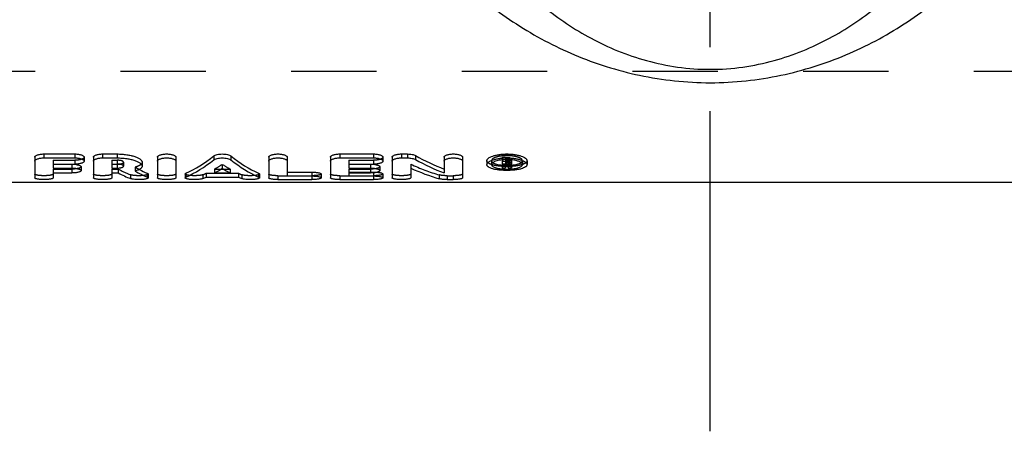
# Model space of a CAD drawing. Header units: millimetres. Extents: x 408 to 592, y 454 to 546.
# Tile 2 of 4: x 447 to 522, y 454 to 485. Entities that reach past the tile are written whole.
import ezdxf

# ---------------------------------------------------------------- set-up
doc = ezdxf.new("R2010")
doc.units = ezdxf.units.MM
doc.header["$LTSCALE"] = 65.185185
doc.linetypes.add('CENTER', pattern=[0.6, 0.375, -0.075, 0.075, -0.075])
doc.linetypes.add('HIDDEN', pattern=[0.2, 0.1, -0.1])
for name, color, linetype in [('ACHSEN_S', 7, 'CONTINUOUS'), ('KOERPER', 7, 'CONTINUOUS'), ('KONST.EL_MIT_GEO', 7, 'CONTINUOUS')]:
    doc.layers.add(name, color=color, linetype=linetype)

msp = doc.modelspace()

# ---------------------------------------------------------------- linework, layer by layer
at = {"layer": 'ACHSEN_S', "color": 2, "linetype": 'CENTER'}
msp.add_line((500, 453.975), (500, 546.025), dxfattribs=at)
at = {"layer": 'KOERPER', "color": 8, "linetype": 'HIDDEN'}
msp.add_line((415.833, 481.475), (584.167, 481.475), dxfattribs=at)
at = {"layer": 'KOERPER', "color": 7, "linetype": 'Continuous'}
msp.add_line((566.5, 472.975), (433.5, 472.975), dxfattribs=at)
at = {"layer": 'KONST.EL_MIT_GEO', "color": 8, "linetype": 'HIDDEN'}
for p, q in [((415.833, 481.475), (584.167, 481.475)), ((484.111, 474.901), (484.405, 474.901)), ((484.111, 474.901), (484.111, 474.703)), ((484.346, 474.822), (484.405, 474.822)), ((484.346, 474.822), (484.346, 474.523)), ((484.405, 474.901), (484.405, 474.722)), ((484.582, 474.765), (484.582, 474.466)), ((484.818, 474.765), (484.818, 474.704)), ((449.804, 474.671), (449.804, 474.372)), ((449.804, 474.671), (451.455, 474.671)), ((449.804, 473.994), (449.804, 473.698)), ((449.804, 473.994), (451.219, 473.994)), ((451.219, 473.994), (451.219, 473.698)), ((451.455, 474.671), (451.455, 474.372)), ((454.285, 474.671), (454.285, 474.372)), ((454.285, 474.671), (454.676, 474.671)), ((454.285, 473.994), (454.285, 473.698)), ((454.285, 473.994), (454.768, 473.994)), ((454.676, 474.671), (454.676, 474.372)), ((454.768, 473.994), (454.768, 473.698)), ((455.177, 474.516), (455.177, 474.218)), ((456.056, 474.142), (456.056, 473.846)), ((462.117, 473.994), (462.117, 473.698)), ((462.117, 473.994), (462.618, 473.994)), ((462.719, 474.356), (462.719, 474.058)), ((462.82, 473.994), (463.321, 473.994)), ((463.321, 473.994), (463.321, 473.698)), ((472.394, 474.671), (472.394, 474.372)), ((472.394, 474.671), (474.28, 474.671)), ((472.394, 473.994), (472.394, 473.698)), ((472.394, 473.994), (474.045, 473.994)), ((474.045, 473.994), (474.045, 473.698)), ((474.28, 474.671), (474.28, 474.372)), ((477.111, 474.368), (477.111, 474.071)), ((483.286, 474.633), (483.286, 474.335)), ((484.111, 474.385), (484.346, 474.385)), ((484.346, 474.664), (484.405, 474.664)), ((484.346, 474.591), (484.419, 474.591)), ((484.346, 474.366), (484.346, 474.293)), ((484.405, 474.602), (484.405, 474.523)), ((484.419, 474.591), (484.419, 474.293)), ((484.572, 474.385), (484.814, 474.385)), ((484.572, 474.385), (484.572, 474.088)), ((484.644, 474.614), (484.644, 474.316)), ((485.645, 474.633), (485.645, 474.335)), ((455.705, 473.562), (455.705, 473.267)), ((461.239, 473.565), (461.239, 473.269)), ((461.494, 473.678), (461.494, 473.382)), ((461.494, 473.678), (463.944, 473.678)), ((463.944, 473.678), (463.944, 473.382)), ((464.199, 473.565), (464.199, 473.269)), ((466.969, 473.489), (466.969, 473.193)), ((466.969, 473.489), (469.563, 473.489)), ((469.563, 473.468), (469.563, 473.193)), ((471.686, 473.489), (471.686, 473.193)), ((471.686, 473.489), (474.28, 473.489)), ((472.394, 473.764), (474.28, 473.764)), ((474.28, 473.764), (474.28, 473.708)), ((474.28, 473.468), (474.28, 473.193)), ((479.296, 473.548), (479.296, 473.253)), ((479.896, 473.489), (480.368, 473.489)), ((479.896, 473.489), (479.896, 473.193)), ((480.368, 473.489), (480.368, 473.193))]:
    msp.add_line(p, q, dxfattribs=at)
at = {"layer": 'KONST.EL_MIT_GEO', "color": 7, "linetype": 'Continuous'}
for p, q in [((448.389, 474.902), (448.389, 473.324)), ((449.096, 475.148), (449.096, 474.847)), ((449.096, 475.148), (451.455, 475.148)), ((449.096, 474.847), (451.455, 474.847)), ((451.455, 475.148), (451.455, 474.847)), ((452.162, 474.902), (452.162, 474.602)), ((452.87, 474.902), (452.87, 473.324)), ((453.577, 475.148), (453.577, 474.847)), ((453.577, 475.148), (454.676, 475.148)), ((453.577, 474.847), (454.676, 474.847)), ((454.676, 475.148), (454.676, 474.847)), ((457.761, 474.902), (457.761, 473.324)), ((459.177, 474.902), (459.177, 473.324)), ((462.071, 474.999), (462.071, 474.699)), ((463.367, 474.999), (463.367, 474.699)), ((466.262, 474.902), (466.262, 473.324)), ((467.677, 474.902), (467.677, 473.468)), ((470.978, 474.902), (470.978, 473.324)), ((471.686, 475.148), (471.686, 474.847)), ((471.686, 475.148), (474.28, 475.148)), ((471.686, 474.847), (474.28, 474.847)), ((474.28, 475.148), (474.28, 474.847)), ((474.988, 474.902), (474.988, 474.602)), ((475.695, 474.902), (475.695, 473.324)), ((476.403, 475.148), (476.403, 474.847)), ((476.403, 475.148), (476.875, 475.148)), ((476.403, 474.847), (476.875, 474.847)), ((476.875, 475.148), (476.875, 474.847)), ((477.475, 475.03), (477.475, 474.73)), ((479.66, 474.902), (479.66, 473.698)), ((481.075, 474.902), (481.075, 473.324)), ((484.111, 474.703), (484.111, 474.088)), ((484.405, 474.722), (484.405, 474.602)), ((484.582, 474.72), (484.578, 474.72)), ((484.818, 474.704), (484.818, 474.422)), ((449.804, 474.372), (449.804, 474.072)), ((449.804, 474.372), (451.455, 474.372)), ((449.804, 474.369), (451.219, 474.369)), ((449.804, 474.072), (451.219, 474.072)), ((451.219, 474.369), (451.219, 474.072)), ((451.926, 474.174), (451.926, 473.877)), ((454.285, 474.372), (454.285, 474.072)), ((454.285, 474.372), (454.676, 474.372)), ((454.285, 474.369), (454.676, 474.369)), ((454.285, 474.072), (454.676, 474.072)), ((454.676, 474.369), (454.676, 474.072)), ((456.593, 474.516), (456.593, 474.218)), ((462.618, 473.994), (462.82, 473.994)), ((472.394, 474.372), (472.394, 474.072)), ((472.394, 474.372), (474.28, 474.372)), ((472.394, 474.369), (474.045, 474.369)), ((472.394, 474.072), (474.045, 474.072)), ((474.045, 474.369), (474.045, 474.072)), ((474.752, 474.174), (474.752, 473.877)), ((477.111, 474.071), (477.111, 473.324)), ((482.931, 474.633), (482.931, 474.335)), ((482.931, 474.335), (482.932, 474.348)), ((484.111, 474.602), (484.405, 474.602)), ((484.111, 474.088), (484.346, 474.088)), ((484.346, 474.523), (484.405, 474.523)), ((484.346, 474.523), (484.346, 474.366)), ((484.346, 474.366), (484.405, 474.366)), ((484.346, 474.293), (484.419, 474.293)), ((484.346, 474.293), (484.346, 474.088)), ((484.405, 474.523), (484.405, 474.366)), ((484.419, 474.286), (484.424, 474.286)), ((484.572, 474.088), (484.814, 474.088)), ((484.582, 474.466), (484.582, 474.422)), ((484.814, 474.385), (484.814, 474.088)), ((485.999, 474.348), (486, 474.335)), ((486, 474.633), (486, 474.335)), ((449.804, 473.698), (449.804, 473.324)), ((449.804, 473.698), (451.219, 473.698)), ((454.285, 473.698), (454.285, 473.324)), ((454.285, 473.698), (454.768, 473.698)), ((456.988, 473.678), (456.988, 473.383)), ((457.054, 473.619), (457.054, 473.324)), ((459.884, 473.619), (459.884, 473.324)), ((459.944, 473.676), (459.944, 473.38)), ((461.494, 473.382), (463.944, 473.382)), ((462.117, 473.698), (463.321, 473.698)), ((465.494, 473.676), (465.494, 473.38)), ((465.554, 473.619), (465.554, 473.324)), ((466.969, 473.193), (469.563, 473.193)), ((467.677, 473.764), (469.563, 473.764)), ((467.677, 473.468), (469.563, 473.468)), ((469.563, 473.764), (469.563, 473.468)), ((470.271, 473.619), (470.271, 473.324)), ((471.686, 473.193), (474.28, 473.193)), ((472.394, 473.698), (472.394, 473.468)), ((472.394, 473.698), (474.045, 473.698)), ((472.394, 473.468), (474.28, 473.468)), ((474.28, 473.708), (474.28, 473.468)), ((474.988, 473.619), (474.988, 473.324)), ((479.896, 473.193), (480.368, 473.193))]:
    msp.add_line(p, q, dxfattribs=at)
for centre, radius, start, end in [((484.474, 471.509), 3.213, 83.89146, 88.07694), ((454.676, 476.119), 1.75, 270.00003, 270.6353), ((454.677, 476.099), 1.73, 270.63102, 272.35348), ((483.402, 474.335), 0.116, 173.50584, 179.99526), ((484.465, 478.502), 4.216, 268.3837, 269.24697), ((484.466, 478.526), 4.24, 269.24613, 269.37715), ((485.529, 474.335), 0.116, 0.00474, 6.49417)]:
    msp.add_arc(centre, radius, start, end, dxfattribs=at)
at = {"layer": 'KONST.EL_MIT_GEO', "color": 8, "linetype": 'HIDDEN'}
for centre, radius, start, end in [((484.453, 478.204), 3.918, 264.98896, 268.28191), ((484.464, 478.466), 4.181, 268.23297, 268.38288)]:
    msp.add_arc(centre, radius, start, end, dxfattribs=at)
at = {"layer": 'KONST.EL_MIT_GEO', "color": 7, "linetype": 'Continuous'}
for centre, major_axis, ratio, start_param, end_param in [((459.507, 506.8), (3.174, 33.797), 0.430238, -2.897329, -2.75353), ((459.507, 506.8), (3.202, 34.097), 0.430238, -2.897587, -2.755068), ((465.931, 506.8), (-3.174, 33.797), 0.430238, -3.529655, -3.385857), ((465.931, 506.8), (-3.202, 34.097), 0.430238, -3.528118, -3.385599), ((481.172, 506.8), (-5.81, 33.642), 0.604056, -3.59592, -3.491685), ((481.172, 506.8), (-5.862, 33.941), 0.604056, -3.594358, -3.491054), ((457.457, 506.8), (-3.46, 33.788), 0.455447, -3.430987, -3.392487), ((461.053, 506.8), (3.202, 34.097), 0.430238, -2.855775, -2.815512), ((464.385, 506.8), (-3.202, 34.097), 0.430238, -3.467673, -3.42741), ((479.504, 506.8), (-5.862, 33.941), 0.604056, -3.53254, -3.429821), ((485.435, 506.8), (-1.379, 34.124), 0.217987, -3.459543, -3.439183), ((485.676, 506.8), (-1.379, 34.124), 0.217987, -3.461794, -3.439183), ((485.676, 506.8), (-1.367, 33.824), 0.217987, -3.440997, -3.4402), ((455.896, 506.8), (-3.49, 34.088), 0.455447, -3.433625, -3.374696), ((457.457, 506.8), (-3.49, 34.088), 0.455447, -3.450868, -3.392225), ((461.053, 506.8), (3.202, 34.097), 0.430238, -2.914292, -2.897298), ((464.385, 506.8), (-3.202, 34.097), 0.430238, -3.385887, -3.368894)]:
    msp.add_ellipse(centre, major_axis=major_axis, ratio=ratio, start_param=start_param, end_param=end_param, dxfattribs=at)
at = {"layer": 'KONST.EL_MIT_GEO', "color": 8, "linetype": 'HIDDEN'}
for centre, major_axis, ratio, start_param, end_param in [((455.896, 506.8), (-3.46, 33.788), 0.455447, -3.434255, -3.374802), ((457.457, 506.8), (-3.46, 33.788), 0.455447, -3.451652, -3.430987), ((461.053, 506.8), (3.174, 33.797), 0.430238, -2.855145, -2.814522), ((464.385, 506.8), (-3.174, 33.797), 0.430238, -3.468664, -3.42804), ((479.504, 506.8), (-5.81, 33.642), 0.604056, -3.533541, -3.429907), ((485.435, 506.8), (-1.367, 33.824), 0.217987, -3.460744, -3.4402), ((485.676, 506.8), (-1.367, 33.824), 0.217987, 2.820169, 2.842188), ((461.053, 506.8), (3.174, 33.797), 0.430238, -2.914182, -2.897037), ((464.385, 506.8), (-3.174, 33.797), 0.430238, -3.386148, -3.369004)]:
    msp.add_ellipse(centre, major_axis=major_axis, ratio=ratio, start_param=start_param, end_param=end_param, dxfattribs=at)
at = {"layer": 'KONST.EL_MIT_GEO', "color": 7, "linetype": 'Continuous'}
for points, knots in [([(472.873, 506.8), (472.873, 505.887), (472.977, 504.064), (473.438, 501.379), (474.185, 498.79), (475.19, 496.33), (476.424, 494.024), (477.857, 491.882), (479.465, 489.912), (481.81, 487.523), (485.122, 484.942), (488.852, 482.964), (492.062, 481.783), (494.615, 481.109), (497.276, 480.686), (500, 480.541), (502.724, 480.686), (505.385, 481.109), (507.938, 481.783), (511.148, 482.964), (514.878, 484.942), (518.19, 487.523), (520.535, 489.912), (522.143, 491.882), (523.576, 494.024), (524.81, 496.33), (525.815, 498.79), (526.562, 501.379), (527.023, 504.064), (527.127, 505.887), (527.127, 506.8)], [0, 0, 0, 0, 0.032856, 0.065506, 0.097787, 0.129595, 0.160898, 0.191721, 0.222133, 0.252236, 0.311994, 0.372348, 0.403262, 0.434872, 0.467197, 0.5, 0.532803, 0.565128, 0.596738, 0.627652, 0.688006, 0.747764, 0.777867, 0.808279, 0.839102, 0.870405, 0.902213, 0.934494, 0.967144, 1, 1, 1, 1]), ([(477.769, 506.8), (477.769, 505.962), (477.847, 504.292), (478.193, 501.827), (478.754, 499.441), (479.753, 496.442), (481.434, 492.989), (484.058, 489.357), (487.2, 486.292), (490.24, 484.248), (492.934, 482.977), (495.147, 482.221), (497.521, 481.727), (500, 481.552), (502.479, 481.727), (504.853, 482.221), (507.066, 482.977), (509.76, 484.248), (512.8, 486.292), (515.942, 489.357), (518.566, 492.989), (520.247, 496.442), (521.246, 499.441), (521.807, 501.827), (522.153, 504.292), (522.231, 505.962), (522.231, 506.8)], [0, 0, 0, 0, 0.033897, 0.067493, 0.100542, 0.132888, 0.195243, 0.254989, 0.31328, 0.371912, 0.40218, 0.433559, 0.466271, 0.5, 0.533729, 0.566441, 0.59782, 0.628088, 0.68672, 0.745011, 0.804757, 0.867112, 0.899458, 0.932507, 0.966103, 1, 1, 1, 1]), ([(448.389, 474.902), (448.389, 474.918), (448.401, 474.954), (448.445, 474.999), (448.511, 475.041), (448.598, 475.077), (448.705, 475.108), (448.826, 475.13), (448.959, 475.145), (449.05, 475.148), (449.096, 475.148)], [0, 0, 0, 0, 0.061247, 0.137512, 0.23534, 0.355698, 0.496627, 0.65441, 0.824117, 1, 1, 1, 1]), ([(448.389, 474.602), (448.389, 474.618), (448.401, 474.654), (448.445, 474.699), (448.511, 474.741), (448.599, 474.777), (448.705, 474.807), (448.827, 474.83), (448.959, 474.844), (449.05, 474.847), (449.096, 474.847)], [0, 0, 0, 0, 0.061051, 0.137191, 0.234972, 0.355345, 0.496333, 0.654202, 0.82401, 1, 1, 1, 1]), ([(451.455, 475.148), (451.501, 475.148), (451.592, 475.145), (451.724, 475.13), (451.846, 475.108), (451.952, 475.077), (452.04, 475.041), (452.106, 474.999), (452.15, 474.954), (452.162, 474.918), (452.162, 474.902)], [0, 0, 0, 0, 0.175883, 0.345591, 0.503374, 0.644303, 0.764661, 0.862488, 0.938753, 1, 1, 1, 1]), ([(451.455, 474.847), (451.501, 474.847), (451.592, 474.844), (451.724, 474.83), (451.846, 474.807), (451.952, 474.777), (452.04, 474.741), (452.106, 474.699), (452.15, 474.654), (452.162, 474.618), (452.162, 474.602)], [0, 0, 0, 0, 0.175991, 0.345799, 0.503668, 0.644656, 0.765029, 0.86281, 0.93895, 1, 1, 1, 1]), ([(452.87, 474.902), (452.87, 474.918), (452.882, 474.954), (452.926, 474.999), (452.992, 475.041), (453.08, 475.077), (453.186, 475.108), (453.308, 475.13), (453.44, 475.145), (453.531, 475.148), (453.577, 475.148)], [0, 0, 0, 0, 0.061247, 0.137512, 0.23534, 0.355698, 0.496627, 0.65441, 0.824117, 1, 1, 1, 1]), ([(452.87, 474.602), (452.87, 474.618), (452.882, 474.654), (452.926, 474.699), (452.992, 474.741), (453.08, 474.777), (453.186, 474.807), (453.308, 474.83), (453.44, 474.844), (453.531, 474.847), (453.577, 474.847)], [0, 0, 0, 0, 0.061051, 0.137191, 0.234972, 0.355345, 0.496333, 0.654202, 0.82401, 1, 1, 1, 1]), ([(454.676, 475.148), (454.802, 475.148), (455.048, 475.139), (455.405, 475.101), (455.734, 475.04), (456.022, 474.96), (456.259, 474.865), (456.418, 474.772), (456.509, 474.692), (456.556, 474.634), (456.586, 474.576), (456.593, 474.535), (456.593, 474.516)], [0, 0, 0, 0, 0.177459, 0.348704, 0.507918, 0.650031, 0.771046, 0.868497, 0.908384, 0.942836, 0.972819, 1, 1, 1, 1]), ([(454.676, 474.847), (454.802, 474.847), (455.048, 474.839), (455.405, 474.801), (455.734, 474.74), (456.022, 474.66), (456.259, 474.566), (456.418, 474.473), (456.509, 474.393), (456.556, 474.336), (456.586, 474.278), (456.593, 474.237), (456.593, 474.218)], [0, 0, 0, 0, 0.177551, 0.348883, 0.508168, 0.650328, 0.771351, 0.86876, 0.908603, 0.942994, 0.972902, 1, 1, 1, 1]), ([(457.761, 474.902), (457.761, 474.918), (457.773, 474.954), (457.817, 474.999), (457.884, 475.041), (457.971, 475.077), (458.078, 475.108), (458.199, 475.13), (458.331, 475.145), (458.469, 475.149), (458.606, 475.145), (458.739, 475.13), (458.86, 475.108), (458.967, 475.077), (459.054, 475.041), (459.121, 474.999), (459.164, 474.954), (459.177, 474.918), (459.177, 474.902)], [0, 0, 0, 0, 0.030624, 0.068756, 0.11767, 0.177849, 0.248313, 0.327205, 0.412059, 0.5, 0.587941, 0.672795, 0.751687, 0.822151, 0.88233, 0.931244, 0.969376, 1, 1, 1, 1]), ([(457.761, 474.602), (457.761, 474.618), (457.773, 474.654), (457.817, 474.699), (457.884, 474.741), (457.971, 474.777), (458.078, 474.807), (458.199, 474.83), (458.331, 474.844), (458.469, 474.849), (458.606, 474.844), (458.739, 474.83), (458.86, 474.807), (458.967, 474.777), (459.054, 474.741), (459.12, 474.699), (459.164, 474.654), (459.177, 474.618), (459.177, 474.602)], [0, 0, 0, 0, 0.030525, 0.068596, 0.117486, 0.177672, 0.248166, 0.327101, 0.412005, 0.5, 0.587995, 0.672899, 0.751834, 0.822328, 0.882514, 0.931404, 0.969475, 1, 1, 1, 1]), ([(462.071, 474.999), (462.104, 475.024), (462.189, 475.068), (462.339, 475.112), (462.521, 475.141), (462.719, 475.151), (462.917, 475.141), (463.099, 475.112), (463.249, 475.068), (463.334, 475.024), (463.367, 474.999)], [0, 0, 0, 0, 0.091298, 0.209838, 0.349279, 0.5, 0.650721, 0.790162, 0.908702, 1, 1, 1, 1]), ([(462.071, 474.699), (462.104, 474.724), (462.189, 474.767), (462.339, 474.812), (462.521, 474.841), (462.719, 474.851), (462.917, 474.841), (463.099, 474.812), (463.249, 474.767), (463.334, 474.724), (463.367, 474.699)], [0, 0, 0, 0, 0.091241, 0.209778, 0.349244, 0.5, 0.650756, 0.790222, 0.908759, 1, 1, 1, 1]), ([(466.262, 474.902), (466.262, 474.918), (466.274, 474.954), (466.317, 474.999), (466.384, 475.041), (466.471, 475.077), (466.578, 475.108), (466.699, 475.13), (466.832, 475.145), (466.969, 475.149), (467.107, 475.145), (467.239, 475.13), (467.36, 475.108), (467.467, 475.077), (467.554, 475.041), (467.621, 474.999), (467.665, 474.954), (467.677, 474.918), (467.677, 474.902)], [0, 0, 0, 0, 0.030624, 0.068756, 0.11767, 0.177849, 0.248313, 0.327205, 0.412059, 0.5, 0.587941, 0.672795, 0.751687, 0.822151, 0.88233, 0.931244, 0.969376, 1, 1, 1, 1]), ([(466.262, 474.602), (466.262, 474.618), (466.274, 474.654), (466.318, 474.699), (466.384, 474.741), (466.472, 474.777), (466.578, 474.807), (466.699, 474.83), (466.832, 474.844), (466.969, 474.849), (467.107, 474.844), (467.239, 474.83), (467.36, 474.807), (467.467, 474.777), (467.554, 474.741), (467.621, 474.699), (467.665, 474.654), (467.677, 474.618), (467.677, 474.602)], [0, 0, 0, 0, 0.030525, 0.068596, 0.117486, 0.177672, 0.248166, 0.327101, 0.412005, 0.5, 0.587995, 0.672899, 0.751834, 0.822328, 0.882514, 0.931404, 0.969475, 1, 1, 1, 1]), ([(470.978, 474.902), (470.978, 474.918), (470.991, 474.954), (471.034, 474.999), (471.101, 475.041), (471.188, 475.077), (471.295, 475.108), (471.416, 475.13), (471.548, 475.145), (471.64, 475.148), (471.686, 475.148)], [0, 0, 0, 0, 0.061247, 0.137512, 0.23534, 0.355698, 0.496627, 0.65441, 0.824117, 1, 1, 1, 1]), ([(470.978, 474.602), (470.978, 474.618), (470.991, 474.654), (471.035, 474.699), (471.101, 474.741), (471.188, 474.777), (471.295, 474.807), (471.416, 474.83), (471.549, 474.844), (471.64, 474.847), (471.686, 474.847)], [0, 0, 0, 0, 0.061051, 0.137191, 0.234972, 0.355345, 0.496333, 0.654202, 0.82401, 1, 1, 1, 1]), ([(474.28, 475.148), (474.327, 475.148), (474.418, 475.145), (474.55, 475.13), (474.672, 475.108), (474.778, 475.077), (474.866, 475.041), (474.932, 474.999), (474.976, 474.954), (474.988, 474.918), (474.988, 474.902)], [0, 0, 0, 0, 0.175883, 0.345591, 0.503374, 0.644303, 0.764661, 0.862488, 0.938753, 1, 1, 1, 1]), ([(474.28, 474.847), (474.327, 474.847), (474.418, 474.844), (474.55, 474.83), (474.672, 474.807), (474.778, 474.777), (474.866, 474.741), (474.932, 474.699), (474.976, 474.654), (474.988, 474.618), (474.988, 474.602)], [0, 0, 0, 0, 0.175991, 0.345799, 0.503668, 0.644656, 0.765029, 0.86281, 0.93895, 1, 1, 1, 1]), ([(475.695, 474.902), (475.695, 474.918), (475.708, 474.954), (475.751, 474.999), (475.818, 475.041), (475.905, 475.077), (476.012, 475.108), (476.133, 475.13), (476.265, 475.145), (476.357, 475.148), (476.403, 475.148)], [0, 0, 0, 0, 0.061247, 0.137512, 0.23534, 0.355698, 0.496627, 0.65441, 0.824117, 1, 1, 1, 1]), ([(475.695, 474.602), (475.695, 474.618), (475.708, 474.654), (475.751, 474.699), (475.818, 474.741), (475.905, 474.777), (476.012, 474.807), (476.133, 474.83), (476.266, 474.844), (476.357, 474.847), (476.403, 474.847)], [0, 0, 0, 0, 0.061051, 0.137191, 0.234972, 0.355345, 0.496333, 0.654202, 0.82401, 1, 1, 1, 1]), ([(476.875, 475.148), (476.99, 475.148), (477.155, 475.134), (477.355, 475.084), (477.439, 475.05), (477.475, 475.03)], [0, 0, 0, 0, 0.560639, 0.801576, 1, 1, 1, 1]), ([(476.875, 474.847), (476.99, 474.847), (477.155, 474.834), (477.355, 474.784), (477.439, 474.75), (477.475, 474.73)], [0, 0, 0, 0, 0.560719, 0.801651, 1, 1, 1, 1]), ([(479.66, 474.902), (479.66, 474.918), (479.672, 474.954), (479.716, 474.999), (479.782, 475.041), (479.87, 475.077), (479.976, 475.108), (480.098, 475.13), (480.23, 475.145), (480.368, 475.149), (480.505, 475.145), (480.637, 475.13), (480.759, 475.108), (480.865, 475.077), (480.953, 475.041), (481.019, 474.999), (481.063, 474.954), (481.075, 474.918), (481.075, 474.902)], [0, 0, 0, 0, 0.030624, 0.068756, 0.11767, 0.177849, 0.248313, 0.327205, 0.412059, 0.5, 0.587941, 0.672795, 0.751687, 0.822151, 0.88233, 0.931244, 0.969376, 1, 1, 1, 1]), ([(479.66, 474.602), (479.66, 474.618), (479.672, 474.654), (479.716, 474.699), (479.782, 474.741), (479.87, 474.777), (479.976, 474.807), (480.098, 474.83), (480.23, 474.844), (480.368, 474.849), (480.505, 474.844), (480.637, 474.83), (480.759, 474.807), (480.865, 474.777), (480.953, 474.741), (481.019, 474.699), (481.063, 474.654), (481.075, 474.618), (481.075, 474.602)], [0, 0, 0, 0, 0.030525, 0.068596, 0.117486, 0.177672, 0.248166, 0.327101, 0.412005, 0.5, 0.587995, 0.672899, 0.751834, 0.822328, 0.882514, 0.931404, 0.969475, 1, 1, 1, 1]), ([(482.931, 474.633), (482.931, 474.649), (482.937, 474.682), (482.96, 474.731), (482.998, 474.778), (483.071, 474.844), (483.198, 474.919), (483.388, 474.996), (483.618, 475.061), (483.882, 475.11), (484.168, 475.141), (484.466, 475.151), (484.764, 475.141), (485.05, 475.11), (485.313, 475.061), (485.544, 474.996), (485.734, 474.919), (485.861, 474.844), (485.934, 474.778), (485.971, 474.731), (485.994, 474.682), (486, 474.649), (486, 474.633)], [0, 0, 0, 0, 0.014001, 0.029309, 0.046749, 0.066817, 0.115589, 0.175977, 0.246828, 0.326188, 0.411544, 0.5, 0.588456, 0.673812, 0.753172, 0.824023, 0.884411, 0.933183, 0.953251, 0.970691, 0.985999, 1, 1, 1, 1]), ([(482.932, 474.348), (482.938, 474.422), (483.02, 474.507), (483.127, 474.578), (483.237, 474.636), (483.402, 474.701), (483.631, 474.764), (483.891, 474.811), (484.173, 474.841), (484.466, 474.851), (484.759, 474.841), (485.04, 474.811), (485.3, 474.764), (485.529, 474.701), (485.695, 474.636), (485.805, 474.578), (485.912, 474.507), (485.993, 474.422), (485.999, 474.348)], [0, 0, 0, 0, 0.066368, 0.089733, 0.115989, 0.176867, 0.247868, 0.327073, 0.412047, 0.5, 0.587953, 0.672927, 0.752132, 0.823133, 0.884011, 0.910267, 0.933632, 1, 1, 1, 1]), ([(484.578, 474.72), (484.497, 474.723), (484.338, 474.723), (484.105, 474.706), (483.887, 474.673), (483.693, 474.627), (483.531, 474.57), (483.421, 474.513), (483.355, 474.462), (483.311, 474.416), (483.29, 474.375), (483.287, 474.348)], [0, 0, 0, 0, 0.171779, 0.34006, 0.498557, 0.641651, 0.764787, 0.864963, 0.906236, 0.941949, 1, 1, 1, 1]), ([(485.644, 474.348), (485.642, 474.368), (485.625, 474.411), (485.574, 474.467), (485.498, 474.52), (485.399, 474.569), (485.278, 474.613), (485.084, 474.667), (484.926, 474.692), (484.816, 474.704)], [0, 0, 0, 0, 0.063962, 0.142005, 0.239065, 0.356456, 0.49351, 0.648368, 1, 1, 1, 1]), ([(451.219, 474.369), (451.238, 474.369), (451.313, 474.368), (451.388, 474.364), (451.444, 474.358)], [0, 0, 0, 0, 0.253871, 1, 1, 1, 1]), ([(451.219, 474.072), (451.265, 474.072), (451.356, 474.069), (451.487, 474.058), (451.608, 474.04), (451.715, 474.016), (451.791, 473.991), (451.842, 473.968), (451.888, 473.942), (451.926, 473.907), (451.926, 473.877)], [0, 0, 0, 0, 0.181689, 0.356862, 0.519349, 0.663659, 0.785342, 0.836756, 0.881624, 1, 1, 1, 1]), ([(451.444, 474.358), (451.509, 474.352), (451.603, 474.339), (451.719, 474.311), (451.79, 474.288), (451.847, 474.263), (451.89, 474.236), (451.918, 474.207), (451.926, 474.184), (451.926, 474.174)], [0, 0, 0, 0, 0.365614, 0.524478, 0.663074, 0.779247, 0.872186, 0.94353, 1, 1, 1, 1]), ([(452.162, 474.602), (452.162, 474.586), (452.15, 474.551), (452.106, 474.507), (452.04, 474.468), (451.952, 474.435), (451.845, 474.408), (451.724, 474.387), (451.592, 474.375), (451.501, 474.372), (451.455, 474.372)], [0, 0, 0, 0, 0.060735, 0.135895, 0.232818, 0.352808, 0.493944, 0.652387, 0.82304, 1, 1, 1, 1]), ([(455.177, 474.218), (455.177, 474.228), (455.168, 474.252), (455.137, 474.28), (455.09, 474.306), (455.028, 474.328), (454.953, 474.347), (454.834, 474.367), (454.741, 474.372), (454.676, 474.372)], [0, 0, 0, 0, 0.056129, 0.129205, 0.225879, 0.346653, 0.489105, 0.649125, 1, 1, 1, 1]), ([(454.676, 474.072), (454.709, 474.072), (454.773, 474.073), (454.867, 474.081), (454.952, 474.094), (455.028, 474.112), (455.09, 474.133), (455.137, 474.157), (455.168, 474.185), (455.177, 474.208), (455.177, 474.218)], [0, 0, 0, 0, 0.179346, 0.352249, 0.512637, 0.655172, 0.775678, 0.87176, 0.944137, 1, 1, 1, 1]), ([(456.593, 474.218), (456.593, 474.2), (456.586, 474.161), (456.558, 474.107), (456.513, 474.056), (456.452, 474.007), (456.374, 473.962), (456.243, 473.901), (456.134, 473.867), (456.056, 473.846)], [0, 0, 0, 0, 0.079623, 0.165035, 0.262003, 0.374244, 0.503757, 0.65135, 1, 1, 1, 1]), ([(474.045, 474.369), (474.064, 474.369), (474.139, 474.368), (474.214, 474.364), (474.27, 474.358)], [0, 0, 0, 0, 0.253871, 1, 1, 1, 1]), ([(474.045, 474.072), (474.091, 474.072), (474.181, 474.069), (474.313, 474.058), (474.434, 474.04), (474.54, 474.016), (474.617, 473.991), (474.668, 473.968), (474.714, 473.942), (474.752, 473.907), (474.752, 473.877)], [0, 0, 0, 0, 0.181689, 0.356862, 0.519349, 0.663659, 0.785342, 0.836756, 0.881624, 1, 1, 1, 1]), ([(474.27, 474.358), (474.335, 474.352), (474.429, 474.339), (474.545, 474.311), (474.616, 474.288), (474.673, 474.263), (474.716, 474.236), (474.744, 474.207), (474.752, 474.184), (474.752, 474.174)], [0, 0, 0, 0, 0.365614, 0.524478, 0.663074, 0.779247, 0.872186, 0.94353, 1, 1, 1, 1]), ([(474.988, 474.602), (474.988, 474.586), (474.976, 474.551), (474.932, 474.507), (474.865, 474.468), (474.778, 474.435), (474.671, 474.408), (474.55, 474.387), (474.418, 474.375), (474.327, 474.372), (474.28, 474.372)], [0, 0, 0, 0, 0.060735, 0.135895, 0.232818, 0.352808, 0.493944, 0.652387, 0.82304, 1, 1, 1, 1]), ([(486, 474.335), (486, 474.319), (485.995, 474.287), (485.971, 474.24), (485.934, 474.196), (485.86, 474.137), (485.732, 474.071), (485.542, 474.008), (485.311, 473.957), (485.048, 473.92), (484.763, 473.897), (484.466, 473.89), (484.169, 473.897), (483.883, 473.92), (483.62, 473.957), (483.389, 474.008), (483.199, 474.071), (483.071, 474.137), (482.998, 474.196), (482.96, 474.24), (482.937, 474.287), (482.931, 474.319), (482.931, 474.335)], [0, 0, 0, 0, 0.013932, 0.028873, 0.045784, 0.065287, 0.113138, 0.173138, 0.244173, 0.324175, 0.410469, 0.5, 0.589531, 0.675825, 0.755827, 0.826862, 0.886862, 0.934713, 0.954216, 0.971127, 0.986068, 1, 1, 1, 1]), ([(483.286, 474.335), (483.286, 474.323), (483.29, 474.298), (483.308, 474.262), (483.337, 474.228), (483.394, 474.182), (483.492, 474.13), (483.638, 474.081), (483.816, 474.04), (484.018, 474.011), (484.237, 473.993), (484.466, 473.986), (484.694, 473.993), (484.913, 474.011), (485.116, 474.04), (485.293, 474.081), (485.439, 474.13), (485.537, 474.182), (485.594, 474.228), (485.623, 474.262), (485.641, 474.298), (485.645, 474.323), (485.645, 474.335)], [0, 0, 0, 0, 0.013936, 0.028915, 0.045884, 0.065449, 0.113402, 0.173444, 0.244459, 0.324392, 0.410585, 0.5, 0.589415, 0.675608, 0.755541, 0.826556, 0.886598, 0.934551, 0.954116, 0.971085, 0.986064, 1, 1, 1, 1]), ([(483.388, 474.487), (483.427, 474.461), (483.522, 474.415), (483.689, 474.364), (483.889, 474.325), (484.034, 474.307), (484.111, 474.301)], [0, 0, 0, 0, 0.185558, 0.418684, 0.693425, 1, 1, 1, 1]), ([(484.405, 474.602), (484.458, 474.602), (484.536, 474.597), (484.633, 474.58), (484.695, 474.563), (484.747, 474.543), (484.785, 474.52), (484.811, 474.495), (484.818, 474.475), (484.818, 474.466)], [0, 0, 0, 0, 0.347734, 0.506455, 0.647987, 0.768449, 0.86572, 0.940659, 1, 1, 1, 1]), ([(484.582, 474.466), (484.582, 474.474), (484.571, 474.488), (484.552, 474.498), (484.53, 474.507), (484.503, 474.514), (484.461, 474.521), (484.428, 474.523), (484.405, 474.523)], [0, 0, 0, 0, 0.131104, 0.228564, 0.349373, 0.491412, 0.65077, 1, 1, 1, 1]), ([(484.405, 474.366), (484.428, 474.366), (484.461, 474.368), (484.503, 474.375), (484.53, 474.381), (484.552, 474.39), (484.571, 474.4), (484.582, 474.413), (484.582, 474.422)], [0, 0, 0, 0, 0.35027, 0.51001, 0.652254, 0.773028, 0.87017, 1, 1, 1, 1]), ([(484.818, 474.422), (484.818, 474.411), (484.81, 474.393), (484.792, 474.375), (484.762, 474.355), (484.713, 474.333), (484.669, 474.322), (484.644, 474.316)], [0, 0, 0, 0, 0.153887, 0.25014, 0.363794, 0.646659, 1, 1, 1, 1]), ([(484.814, 474.3), (484.891, 474.307), (485.037, 474.324), (485.24, 474.364), (485.408, 474.415), (485.504, 474.461), (485.543, 474.487)], [0, 0, 0, 0, 0.306618, 0.581481, 0.814634, 1, 1, 1, 1]), ([(449.804, 473.324), (449.804, 473.319), (449.801, 473.309), (449.789, 473.295), (449.772, 473.283), (449.748, 473.271), (449.719, 473.259), (449.668, 473.244), (449.591, 473.228), (449.485, 473.213), (449.364, 473.202), (449.232, 473.195), (449.096, 473.193), (448.96, 473.195), (448.829, 473.202), (448.708, 473.213), (448.602, 473.228), (448.525, 473.244), (448.474, 473.259), (448.444, 473.271), (448.42, 473.283), (448.403, 473.295), (448.391, 473.309), (448.389, 473.319), (448.389, 473.324)], [0, 0, 0, 0, 0.00934, 0.020572, 0.034863, 0.052711, 0.074268, 0.099509, 0.160435, 0.233703, 0.31678, 0.406652, 0.5, 0.593348, 0.68322, 0.766297, 0.839565, 0.900491, 0.925732, 0.947289, 0.965137, 0.979428, 0.99066, 1, 1, 1, 1]), ([(451.926, 473.877), (451.926, 473.871), (451.924, 473.858), (451.913, 473.84), (451.895, 473.822), (451.861, 473.798), (451.802, 473.772), (451.714, 473.746), (451.608, 473.725), (451.487, 473.709), (451.355, 473.7), (451.265, 473.698), (451.219, 473.698)], [0, 0, 0, 0, 0.02435, 0.0514, 0.083228, 0.121002, 0.216004, 0.33684, 0.48067, 0.642983, 0.818185, 1, 1, 1, 1]), ([(454.285, 473.324), (454.285, 473.319), (454.282, 473.309), (454.271, 473.295), (454.253, 473.283), (454.229, 473.271), (454.2, 473.259), (454.149, 473.244), (454.072, 473.228), (453.966, 473.213), (453.845, 473.202), (453.714, 473.195), (453.577, 473.193), (453.441, 473.195), (453.31, 473.202), (453.189, 473.213), (453.083, 473.228), (453.006, 473.244), (452.955, 473.259), (452.925, 473.271), (452.901, 473.283), (452.884, 473.295), (452.873, 473.309), (452.87, 473.319), (452.87, 473.324)], [0, 0, 0, 0, 0.00934, 0.020572, 0.034863, 0.052711, 0.074268, 0.099509, 0.160435, 0.233703, 0.31678, 0.406652, 0.5, 0.593348, 0.68322, 0.766297, 0.839565, 0.900491, 0.925732, 0.947289, 0.965137, 0.979428, 0.99066, 1, 1, 1, 1]), ([(457.054, 473.324), (457.054, 473.315), (457.046, 473.302), (457.031, 473.288), (457.005, 473.273), (456.96, 473.256), (456.894, 473.238), (456.812, 473.223), (456.717, 473.211), (456.611, 473.202), (456.458, 473.194), (456.265, 473.192), (456.045, 473.203), (455.878, 473.222), (455.769, 473.245), (455.724, 473.259), (455.705, 473.267)], [0, 0, 0, 0, 0.01804, 0.030112, 0.044882, 0.083111, 0.132908, 0.193361, 0.263019, 0.340065, 0.422419, 0.593903, 0.758687, 0.898843, 0.95498, 1, 1, 1, 1]), ([(456.988, 473.678), (456.997, 473.674), (457.015, 473.666), (457.04, 473.649), (457.054, 473.631), (457.054, 473.619)], [0, 0, 0, 0, 0.349094, 0.626177, 1, 1, 1, 1]), ([(456.988, 473.383), (456.997, 473.379), (457.015, 473.37), (457.04, 473.353), (457.054, 473.335), (457.054, 473.324)], [0, 0, 0, 0, 0.349177, 0.626287, 1, 1, 1, 1]), ([(459.177, 473.324), (459.177, 473.319), (459.174, 473.309), (459.162, 473.295), (459.145, 473.283), (459.121, 473.271), (459.091, 473.259), (459.041, 473.244), (458.963, 473.228), (458.857, 473.213), (458.736, 473.202), (458.605, 473.195), (458.469, 473.193), (458.333, 473.195), (458.201, 473.202), (458.081, 473.213), (457.974, 473.228), (457.897, 473.244), (457.847, 473.259), (457.817, 473.271), (457.793, 473.283), (457.776, 473.295), (457.764, 473.309), (457.761, 473.319), (457.761, 473.324)], [0, 0, 0, 0, 0.00934, 0.020572, 0.034863, 0.052711, 0.074268, 0.099509, 0.160435, 0.233703, 0.31678, 0.406652, 0.5, 0.593348, 0.68322, 0.766297, 0.839565, 0.900491, 0.925732, 0.947289, 0.965137, 0.979428, 0.99066, 1, 1, 1, 1]), ([(459.884, 473.619), (459.884, 473.63), (459.896, 473.647), (459.919, 473.663), (459.935, 473.671), (459.944, 473.676)], [0, 0, 0, 0, 0.379308, 0.654833, 1, 1, 1, 1]), ([(459.884, 473.324), (459.884, 473.334), (459.896, 473.352), (459.919, 473.368), (459.935, 473.376), (459.944, 473.38)], [0, 0, 0, 0, 0.379199, 0.654749, 1, 1, 1, 1]), ([(461.239, 473.269), (461.221, 473.261), (461.177, 473.247), (461.069, 473.224), (460.903, 473.204), (460.682, 473.192), (460.487, 473.193), (460.333, 473.201), (460.226, 473.211), (460.13, 473.223), (460.047, 473.238), (459.979, 473.255), (459.934, 473.272), (459.908, 473.288), (459.892, 473.301), (459.884, 473.315), (459.884, 473.324)], [0, 0, 0, 0, 0.043704, 0.098766, 0.237605, 0.402156, 0.574246, 0.657105, 0.734722, 0.804965, 0.865969, 0.916238, 0.954824, 0.96972, 0.981882, 1, 1, 1, 1]), ([(465.554, 473.324), (465.554, 473.315), (465.546, 473.301), (465.53, 473.288), (465.504, 473.272), (465.459, 473.255), (465.391, 473.238), (465.308, 473.223), (465.212, 473.211), (465.105, 473.201), (464.951, 473.193), (464.756, 473.192), (464.535, 473.204), (464.369, 473.224), (464.261, 473.247), (464.217, 473.261), (464.199, 473.269)], [0, 0, 0, 0, 0.018118, 0.03028, 0.045176, 0.083762, 0.134031, 0.195035, 0.265278, 0.342895, 0.425754, 0.597844, 0.762395, 0.901234, 0.956296, 1, 1, 1, 1]), ([(465.494, 473.676), (465.503, 473.671), (465.519, 473.663), (465.542, 473.647), (465.554, 473.63), (465.554, 473.619)], [0, 0, 0, 0, 0.345167, 0.620692, 1, 1, 1, 1]), ([(465.494, 473.38), (465.503, 473.376), (465.519, 473.368), (465.542, 473.352), (465.554, 473.334), (465.554, 473.324)], [0, 0, 0, 0, 0.345251, 0.620801, 1, 1, 1, 1]), ([(466.969, 473.193), (466.923, 473.193), (466.833, 473.195), (466.702, 473.202), (466.581, 473.213), (466.475, 473.228), (466.398, 473.244), (466.347, 473.259), (466.317, 473.271), (466.293, 473.283), (466.276, 473.295), (466.264, 473.309), (466.262, 473.319), (466.262, 473.324)], [0, 0, 0, 0, 0.186696, 0.366441, 0.532593, 0.679129, 0.800981, 0.851464, 0.894578, 0.930274, 0.958856, 0.98132, 1, 1, 1, 1]), ([(469.563, 473.764), (469.609, 473.764), (469.7, 473.762), (469.831, 473.754), (469.952, 473.74), (470.058, 473.722), (470.145, 473.701), (470.205, 473.68), (470.239, 473.661), (470.26, 473.645), (470.271, 473.629), (470.271, 473.619)], [0, 0, 0, 0, 0.186006, 0.365185, 0.531009, 0.677541, 0.799759, 0.894, 0.930141, 0.959175, 1, 1, 1, 1]), ([(469.563, 473.468), (469.609, 473.468), (469.7, 473.466), (469.831, 473.458), (469.952, 473.444), (470.058, 473.427), (470.145, 473.405), (470.205, 473.384), (470.239, 473.365), (470.26, 473.35), (470.271, 473.334), (470.271, 473.324)], [0, 0, 0, 0, 0.186023, 0.365217, 0.531053, 0.677592, 0.799812, 0.894046, 0.93018, 0.959204, 1, 1, 1, 1]), ([(470.271, 473.324), (470.271, 473.319), (470.268, 473.309), (470.257, 473.295), (470.239, 473.283), (470.216, 473.271), (470.186, 473.259), (470.135, 473.244), (470.058, 473.228), (469.952, 473.213), (469.831, 473.202), (469.7, 473.195), (469.609, 473.193), (469.563, 473.193)], [0, 0, 0, 0, 0.01868, 0.041144, 0.069726, 0.105422, 0.148536, 0.199019, 0.320871, 0.467407, 0.633559, 0.813304, 1, 1, 1, 1]), ([(471.686, 473.193), (471.64, 473.193), (471.55, 473.195), (471.419, 473.202), (471.298, 473.213), (471.192, 473.228), (471.115, 473.244), (471.064, 473.259), (471.034, 473.271), (471.01, 473.283), (470.993, 473.295), (470.981, 473.309), (470.978, 473.319), (470.978, 473.324)], [0, 0, 0, 0, 0.186696, 0.366441, 0.532593, 0.679129, 0.800981, 0.851464, 0.894578, 0.930274, 0.958856, 0.98132, 1, 1, 1, 1]), ([(474.752, 473.877), (474.752, 473.871), (474.75, 473.858), (474.739, 473.84), (474.721, 473.822), (474.687, 473.798), (474.628, 473.772), (474.54, 473.746), (474.434, 473.725), (474.313, 473.709), (474.181, 473.7), (474.091, 473.698), (474.045, 473.698)], [0, 0, 0, 0, 0.02435, 0.0514, 0.083228, 0.121002, 0.216004, 0.33684, 0.48067, 0.642983, 0.818185, 1, 1, 1, 1]), ([(474.28, 473.468), (474.326, 473.468), (474.417, 473.466), (474.548, 473.458), (474.669, 473.444), (474.775, 473.427), (474.862, 473.405), (474.922, 473.384), (474.956, 473.365), (474.977, 473.35), (474.988, 473.334), (474.988, 473.324)], [0, 0, 0, 0, 0.186023, 0.365217, 0.531053, 0.677592, 0.799812, 0.894046, 0.93018, 0.959204, 1, 1, 1, 1]), ([(474.988, 473.324), (474.988, 473.319), (474.985, 473.309), (474.974, 473.295), (474.956, 473.283), (474.933, 473.271), (474.903, 473.259), (474.852, 473.244), (474.775, 473.228), (474.669, 473.213), (474.548, 473.202), (474.417, 473.195), (474.326, 473.193), (474.28, 473.193)], [0, 0, 0, 0, 0.01868, 0.041144, 0.069726, 0.105422, 0.148536, 0.199019, 0.320871, 0.467407, 0.633559, 0.813304, 1, 1, 1, 1]), ([(474.556, 473.752), (474.615, 473.746), (474.699, 473.736), (474.804, 473.716), (474.867, 473.699), (474.918, 473.681), (474.96, 473.661), (474.988, 473.636), (474.988, 473.619)], [0, 0, 0, 0, 0.382015, 0.545428, 0.686218, 0.802115, 0.891971, 1, 1, 1, 1]), ([(477.111, 473.324), (477.111, 473.319), (477.108, 473.309), (477.096, 473.295), (477.079, 473.283), (477.055, 473.271), (477.025, 473.259), (476.975, 473.244), (476.898, 473.228), (476.791, 473.213), (476.671, 473.202), (476.539, 473.195), (476.403, 473.193), (476.267, 473.195), (476.136, 473.202), (476.015, 473.213), (475.909, 473.228), (475.831, 473.244), (475.781, 473.259), (475.751, 473.271), (475.727, 473.283), (475.71, 473.295), (475.698, 473.309), (475.695, 473.319), (475.695, 473.324)], [0, 0, 0, 0, 0.00934, 0.020572, 0.034863, 0.052711, 0.074268, 0.099509, 0.160435, 0.233703, 0.31678, 0.406652, 0.5, 0.593348, 0.68322, 0.766297, 0.839565, 0.900491, 0.925732, 0.947289, 0.965137, 0.979428, 0.99066, 1, 1, 1, 1]), ([(479.896, 473.193), (479.781, 473.193), (479.618, 473.2), (479.418, 473.224), (479.333, 473.242), (479.296, 473.253)], [0, 0, 0, 0, 0.568178, 0.808495, 1, 1, 1, 1]), ([(481.075, 473.324), (481.075, 473.319), (481.072, 473.309), (481.061, 473.295), (481.044, 473.283), (481.02, 473.271), (480.99, 473.259), (480.939, 473.244), (480.862, 473.228), (480.756, 473.213), (480.635, 473.202), (480.504, 473.195), (480.414, 473.193), (480.368, 473.193)], [0, 0, 0, 0, 0.01868, 0.041144, 0.069726, 0.105422, 0.148536, 0.199019, 0.320871, 0.467407, 0.633559, 0.813304, 1, 1, 1, 1])]:
    msp.add_open_spline(points, degree=3, knots=knots, dxfattribs=at)
at = {"layer": 'KONST.EL_MIT_GEO', "color": 8, "linetype": 'HIDDEN'}
for points, knots in [([(452.162, 474.902), (452.162, 474.886), (452.15, 474.85), (452.106, 474.806), (452.04, 474.767), (451.952, 474.734), (451.845, 474.706), (451.724, 474.686), (451.592, 474.673), (451.501, 474.671), (451.455, 474.671)], [0, 0, 0, 0, 0.060931, 0.136207, 0.233166, 0.353137, 0.494215, 0.652578, 0.823138, 1, 1, 1, 1]), ([(474.988, 474.902), (474.988, 474.886), (474.976, 474.85), (474.932, 474.806), (474.865, 474.767), (474.778, 474.734), (474.671, 474.706), (474.55, 474.686), (474.418, 474.673), (474.327, 474.671), (474.28, 474.671)], [0, 0, 0, 0, 0.060931, 0.136207, 0.233166, 0.353137, 0.494215, 0.652578, 0.823138, 1, 1, 1, 1]), ([(485.645, 474.633), (485.645, 474.645), (485.641, 474.671), (485.623, 474.708), (485.594, 474.744), (485.538, 474.794), (485.44, 474.851), (485.294, 474.909), (485.117, 474.958), (484.914, 474.994), (484.695, 475.017), (484.466, 475.025), (484.237, 475.017), (484.017, 474.994), (483.815, 474.958), (483.637, 474.909), (483.491, 474.851), (483.394, 474.794), (483.337, 474.744), (483.309, 474.708), (483.291, 474.671), (483.286, 474.645), (483.286, 474.633)], [0, 0, 0, 0, 0.013999, 0.02927, 0.046652, 0.066655, 0.115319, 0.175657, 0.246525, 0.325957, 0.411421, 0.5, 0.588579, 0.674043, 0.753475, 0.824343, 0.884681, 0.933345, 0.953348, 0.97073, 0.986001, 1, 1, 1, 1]), ([(484.405, 474.901), (484.458, 474.901), (484.536, 474.896), (484.633, 474.879), (484.695, 474.862), (484.747, 474.842), (484.785, 474.819), (484.811, 474.794), (484.818, 474.774), (484.818, 474.765)], [0, 0, 0, 0, 0.347543, 0.506186, 0.647664, 0.768111, 0.865422, 0.940475, 1, 1, 1, 1]), ([(484.582, 474.765), (484.582, 474.773), (484.571, 474.787), (484.552, 474.797), (484.53, 474.806), (484.503, 474.813), (484.461, 474.82), (484.428, 474.822), (484.405, 474.822)], [0, 0, 0, 0, 0.131406, 0.228904, 0.349697, 0.491681, 0.650961, 1, 1, 1, 1]), ([(484.405, 474.664), (484.428, 474.664), (484.461, 474.666), (484.503, 474.673), (484.53, 474.68), (484.552, 474.688), (484.571, 474.699), (484.582, 474.712), (484.582, 474.721)], [0, 0, 0, 0, 0.350089, 0.509754, 0.651945, 0.772701, 0.869878, 1, 1, 1, 1]), ([(484.818, 474.721), (484.818, 474.71), (484.81, 474.692), (484.792, 474.673), (484.762, 474.653), (484.713, 474.632), (484.669, 474.62), (484.644, 474.614)], [0, 0, 0, 0, 0.154245, 0.250579, 0.364245, 0.646966, 1, 1, 1, 1]), ([(451.926, 474.174), (451.926, 474.168), (451.924, 474.155), (451.913, 474.136), (451.895, 474.119), (451.861, 474.095), (451.802, 474.068), (451.714, 474.042), (451.608, 474.021), (451.487, 474.006), (451.355, 473.996), (451.265, 473.994), (451.219, 473.994)], [0, 0, 0, 0, 0.024413, 0.051514, 0.083379, 0.121177, 0.216194, 0.337017, 0.480816, 0.643086, 0.818238, 1, 1, 1, 1]), ([(455.177, 474.516), (455.177, 474.526), (455.168, 474.55), (455.137, 474.578), (455.09, 474.604), (455.028, 474.627), (454.953, 474.646), (454.834, 474.665), (454.741, 474.671), (454.676, 474.671)], [0, 0, 0, 0, 0.056287, 0.129459, 0.226166, 0.346927, 0.489334, 0.649288, 1, 1, 1, 1]), ([(454.748, 474.37), (454.804, 474.373), (454.886, 474.38), (454.989, 474.399), (455.053, 474.417), (455.105, 474.437), (455.144, 474.46), (455.17, 474.486), (455.177, 474.507), (455.177, 474.516)], [0, 0, 0, 0, 0.357239, 0.51624, 0.656308, 0.77438, 0.869053, 0.941841, 1, 1, 1, 1]), ([(456.593, 474.516), (456.593, 474.498), (456.586, 474.459), (456.558, 474.405), (456.513, 474.353), (456.452, 474.304), (456.374, 474.259), (456.243, 474.198), (456.134, 474.163), (456.056, 474.142)], [0, 0, 0, 0, 0.079813, 0.165369, 0.262417, 0.374672, 0.504144, 0.651647, 1, 1, 1, 1]), ([(474.752, 474.174), (474.752, 474.168), (474.75, 474.155), (474.739, 474.136), (474.721, 474.119), (474.687, 474.095), (474.628, 474.068), (474.54, 474.042), (474.434, 474.021), (474.313, 474.006), (474.181, 473.996), (474.091, 473.994), (474.045, 473.994)], [0, 0, 0, 0, 0.024413, 0.051514, 0.083379, 0.121177, 0.216194, 0.337017, 0.480816, 0.643086, 0.818238, 1, 1, 1, 1]), ([(486, 474.633), (486, 474.617), (485.995, 474.585), (485.971, 474.538), (485.934, 474.494), (485.86, 474.434), (485.732, 474.369), (485.542, 474.305), (485.311, 474.254), (485.048, 474.217), (484.763, 474.194), (484.466, 474.186), (484.169, 474.194), (483.883, 474.217), (483.62, 474.254), (483.389, 474.305), (483.199, 474.369), (483.071, 474.434), (482.997, 474.494), (482.96, 474.538), (482.937, 474.585), (482.931, 474.617), (482.931, 474.633)], [0, 0, 0, 0, 0.013977, 0.028955, 0.045893, 0.065413, 0.113276, 0.173265, 0.244276, 0.324247, 0.410506, 0.5, 0.589494, 0.675753, 0.755724, 0.826735, 0.886724, 0.934587, 0.954107, 0.971045, 0.986023, 1, 1, 1, 1]), ([(483.286, 474.633), (483.286, 474.62), (483.291, 474.593), (483.312, 474.555), (483.345, 474.519), (483.372, 474.497), (483.388, 474.487)], [0, 0, 0, 0, 0.209367, 0.436485, 0.696878, 1, 1, 1, 1]), ([(484.424, 474.286), (484.457, 474.285), (484.587, 474.286), (484.717, 474.292), (484.814, 474.3)], [0, 0, 0, 0, 0.253121, 1, 1, 1, 1]), ([(485.543, 474.487), (485.559, 474.497), (485.587, 474.519), (485.62, 474.555), (485.64, 474.593), (485.645, 474.62), (485.645, 474.633)], [0, 0, 0, 0, 0.303122, 0.563515, 0.790633, 1, 1, 1, 1]), ([(449.804, 473.619), (449.804, 473.614), (449.801, 473.604), (449.789, 473.591), (449.772, 473.578), (449.737, 473.561), (449.678, 473.542), (449.591, 473.523), (449.485, 473.508), (449.364, 473.497), (449.232, 473.49), (449.096, 473.488), (448.96, 473.49), (448.829, 473.497), (448.708, 473.508), (448.602, 473.523), (448.514, 473.542), (448.455, 473.561), (448.42, 473.578), (448.403, 473.591), (448.391, 473.604), (448.389, 473.614), (448.389, 473.619)], [0, 0, 0, 0, 0.009348, 0.020586, 0.034881, 0.052732, 0.0995, 0.160428, 0.233698, 0.316776, 0.40665, 0.5, 0.59335, 0.683224, 0.766302, 0.839572, 0.9005, 0.947268, 0.965119, 0.979414, 0.990652, 1, 1, 1, 1]), ([(454.285, 473.619), (454.285, 473.614), (454.282, 473.604), (454.271, 473.591), (454.253, 473.578), (454.218, 473.561), (454.159, 473.542), (454.072, 473.523), (453.966, 473.508), (453.845, 473.497), (453.714, 473.49), (453.577, 473.488), (453.441, 473.49), (453.31, 473.497), (453.189, 473.508), (453.083, 473.523), (452.995, 473.542), (452.936, 473.561), (452.901, 473.578), (452.884, 473.591), (452.873, 473.604), (452.87, 473.614), (452.87, 473.619)], [0, 0, 0, 0, 0.009348, 0.020586, 0.034881, 0.052732, 0.0995, 0.160428, 0.233698, 0.316776, 0.40665, 0.5, 0.59335, 0.683224, 0.766302, 0.839572, 0.9005, 0.947268, 0.965119, 0.979414, 0.990652, 1, 1, 1, 1]), ([(457.054, 473.619), (457.054, 473.611), (457.046, 473.597), (457.031, 473.584), (457.005, 473.568), (456.96, 473.551), (456.894, 473.534), (456.812, 473.519), (456.717, 473.507), (456.611, 473.497), (456.458, 473.489), (456.265, 473.487), (456.045, 473.498), (455.878, 473.518), (455.769, 473.541), (455.724, 473.555), (455.705, 473.562)], [0, 0, 0, 0, 0.018052, 0.030128, 0.0449, 0.083131, 0.132928, 0.19338, 0.263037, 0.34008, 0.422432, 0.593911, 0.758691, 0.898842, 0.95498, 1, 1, 1, 1]), ([(459.177, 473.619), (459.177, 473.614), (459.174, 473.604), (459.162, 473.591), (459.145, 473.578), (459.11, 473.561), (459.051, 473.542), (458.963, 473.523), (458.857, 473.508), (458.736, 473.497), (458.605, 473.49), (458.469, 473.488), (458.333, 473.49), (458.201, 473.497), (458.081, 473.508), (457.974, 473.523), (457.887, 473.542), (457.828, 473.561), (457.793, 473.578), (457.776, 473.591), (457.764, 473.604), (457.761, 473.614), (457.761, 473.619)], [0, 0, 0, 0, 0.009348, 0.020586, 0.034881, 0.052732, 0.0995, 0.160428, 0.233698, 0.316776, 0.40665, 0.5, 0.59335, 0.683224, 0.766302, 0.839572, 0.9005, 0.947268, 0.965119, 0.979414, 0.990652, 1, 1, 1, 1]), ([(461.239, 473.565), (461.221, 473.557), (461.177, 473.543), (461.069, 473.519), (460.903, 473.499), (460.682, 473.488), (460.487, 473.489), (460.333, 473.497), (460.226, 473.506), (460.13, 473.518), (460.047, 473.533), (459.979, 473.551), (459.934, 473.568), (459.908, 473.584), (459.892, 473.597), (459.884, 473.611), (459.884, 473.619)], [0, 0, 0, 0, 0.043705, 0.098766, 0.237602, 0.402149, 0.574233, 0.65709, 0.734705, 0.804946, 0.865949, 0.916218, 0.954806, 0.969704, 0.98187, 1, 1, 1, 1]), ([(465.554, 473.619), (465.554, 473.611), (465.546, 473.597), (465.53, 473.584), (465.504, 473.568), (465.459, 473.551), (465.391, 473.533), (465.308, 473.518), (465.212, 473.506), (465.105, 473.497), (464.951, 473.489), (464.756, 473.488), (464.535, 473.499), (464.369, 473.519), (464.261, 473.543), (464.217, 473.557), (464.199, 473.565)], [0, 0, 0, 0, 0.01813, 0.030296, 0.045194, 0.083782, 0.134052, 0.195054, 0.265295, 0.34291, 0.425767, 0.597851, 0.762398, 0.901234, 0.956295, 1, 1, 1, 1]), ([(466.969, 473.489), (466.923, 473.489), (466.833, 473.49), (466.702, 473.497), (466.581, 473.508), (466.475, 473.523), (466.387, 473.542), (466.328, 473.561), (466.293, 473.578), (466.276, 473.591), (466.264, 473.604), (466.262, 473.614), (466.262, 473.619)], [0, 0, 0, 0, 0.1867, 0.366448, 0.532605, 0.679144, 0.801, 0.894536, 0.930238, 0.958828, 0.981304, 1, 1, 1, 1]), ([(470.271, 473.619), (470.271, 473.614), (470.268, 473.604), (470.257, 473.591), (470.239, 473.578), (470.204, 473.561), (470.145, 473.542), (470.058, 473.523), (469.952, 473.508), (469.831, 473.497), (469.7, 473.49), (469.609, 473.489), (469.563, 473.489)], [0, 0, 0, 0, 0.018696, 0.041172, 0.069762, 0.105463, 0.198999, 0.320856, 0.467396, 0.633552, 0.8133, 1, 1, 1, 1]), ([(471.686, 473.489), (471.64, 473.489), (471.55, 473.49), (471.419, 473.497), (471.298, 473.508), (471.192, 473.523), (471.104, 473.542), (471.045, 473.561), (471.01, 473.578), (470.993, 473.591), (470.981, 473.604), (470.978, 473.614), (470.978, 473.619)], [0, 0, 0, 0, 0.1867, 0.366448, 0.532605, 0.679144, 0.801, 0.894536, 0.930238, 0.958828, 0.981304, 1, 1, 1, 1]), ([(474.28, 473.764), (474.304, 473.764), (474.396, 473.763), (474.488, 473.758), (474.556, 473.752)], [0, 0, 0, 0, 0.256124, 1, 1, 1, 1]), ([(474.988, 473.619), (474.988, 473.614), (474.985, 473.604), (474.974, 473.591), (474.956, 473.578), (474.921, 473.561), (474.862, 473.542), (474.775, 473.523), (474.669, 473.508), (474.548, 473.497), (474.417, 473.49), (474.326, 473.489), (474.28, 473.489)], [0, 0, 0, 0, 0.018696, 0.041172, 0.069762, 0.105463, 0.198999, 0.320856, 0.467396, 0.633552, 0.8133, 1, 1, 1, 1]), ([(477.111, 473.619), (477.111, 473.614), (477.108, 473.604), (477.096, 473.591), (477.079, 473.578), (477.044, 473.561), (476.985, 473.542), (476.898, 473.523), (476.791, 473.508), (476.671, 473.497), (476.539, 473.49), (476.403, 473.488), (476.267, 473.49), (476.136, 473.497), (476.015, 473.508), (475.908, 473.523), (475.821, 473.542), (475.762, 473.561), (475.727, 473.578), (475.71, 473.591), (475.698, 473.604), (475.695, 473.614), (475.695, 473.619)], [0, 0, 0, 0, 0.009348, 0.020586, 0.034881, 0.052732, 0.0995, 0.160428, 0.233698, 0.316776, 0.40665, 0.5, 0.59335, 0.683224, 0.766302, 0.839572, 0.9005, 0.947268, 0.965119, 0.979414, 0.990652, 1, 1, 1, 1]), ([(479.896, 473.489), (479.781, 473.489), (479.618, 473.495), (479.418, 473.52), (479.333, 473.537), (479.296, 473.548)], [0, 0, 0, 0, 0.568176, 0.808493, 1, 1, 1, 1]), ([(481.075, 473.619), (481.075, 473.614), (481.072, 473.604), (481.061, 473.591), (481.044, 473.578), (481.009, 473.561), (480.949, 473.542), (480.862, 473.523), (480.756, 473.508), (480.635, 473.497), (480.504, 473.49), (480.414, 473.489), (480.368, 473.489)], [0, 0, 0, 0, 0.018696, 0.041172, 0.069762, 0.105464, 0.199, 0.320856, 0.467395, 0.633552, 0.8133, 1, 1, 1, 1])]:
    msp.add_open_spline(points, degree=3, knots=knots, dxfattribs=at)

doc.saveas('drawing.dxf')
